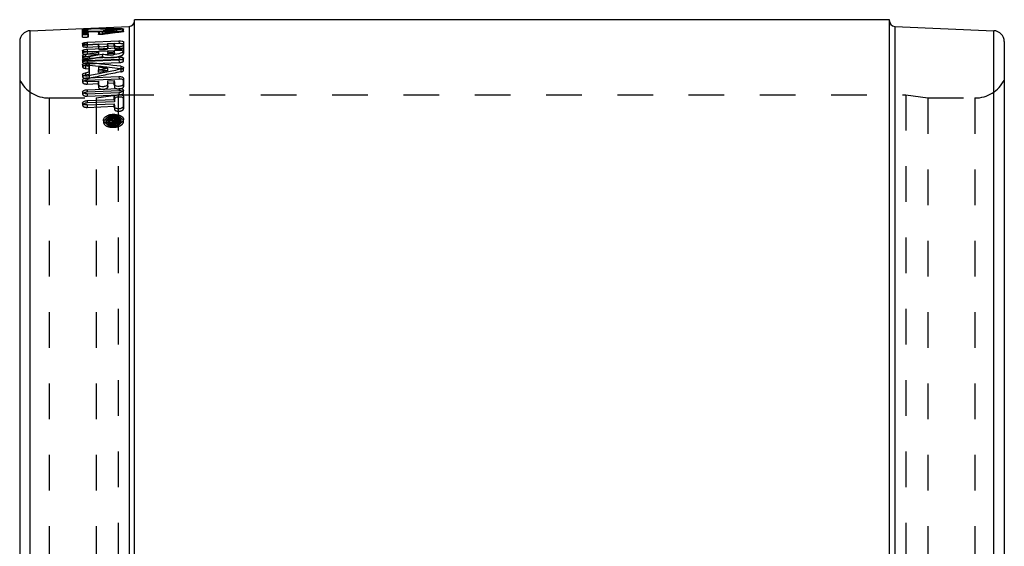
# Model space of a CAD drawing. Header units: millimetres. Extents: x 405 to 595, y 384 to 613.
# Tile 2 of 2: x 410 to 590, y 517 to 613. Entities that reach past the tile are written whole.
import ezdxf

# ---------------------------------------------------------------- set-up
doc = ezdxf.new("R2010")
doc.units = ezdxf.units.MM
doc.header["$LTSCALE"] = 65.185185
doc.linetypes.add('HIDDEN', pattern=[0.2, 0.1, -0.1])
doc.layers.get('0').update_dxf_attribs({"linetype": 'CONTINUOUS'})
doc.layers.add('KOERPER', color=7, linetype='CONTINUOUS')
doc.layers.add('KONST.EL_MIT_GEO', color=7, linetype='CONTINUOUS')

msp = doc.modelspace()

# ---------------------------------------------------------------- linework, layer by layer
at = {"color": 8, "linetype": 'HIDDEN'}
for p, q in [((415.36, 598.93), (424, 598.93)), ((576, 598.93), (584.64, 598.93))]:
    msp.add_line(p, q, dxfattribs=at)
at = {"layer": 'KOERPER', "color": 7, "linetype": 'Continuous'}
msp.add_line((569, 613.23), (431, 613.23), dxfattribs=at)
at = {"layer": 'KONST.EL_MIT_GEO', "color": 7, "linetype": 'Continuous'}
for p, q in [((411.91, 611.23), (430.04, 612.02)), ((430.04, 612.02), (430.04, 510.69)), ((431, 510.73), (431, 613.23)), ((569, 510.73), (569, 613.23)), ((569.96, 612.02), (569.96, 510.69)), ((569.96, 612.02), (588.09, 611.23)), ((411.91, 386.23), (411.91, 611.23)), ((421.49, 611.36), (421.49, 611.53)), ((421.49, 610.52), (421.49, 611.11)), ((422.29, 611.4), (422.28, 611.59)), ((422.28, 611.59), (422.48, 611.59)), ((422.48, 611.59), (423, 611.59)), ((422.48, 611.53), (422.48, 611.41)), ((423.06, 611.53), (422.48, 611.53)), ((422.48, 611.16), (422.48, 610.57)), ((424.56, 611.12), (425.25, 611.2)), ((424.57, 611.03), (424.56, 611.12)), ((427.17, 611.31), (426.77, 611.26)), ((427.57, 611.35), (427.17, 611.31)), ((427.67, 611.37), (427.67, 611.48)), ((428.78, 611.49), (428.78, 611.56)), ((588.09, 386.23), (588.09, 611.23)), ((410, 609.23), (410, 388.23)), ((422.34, 609.1), (428.13, 609.35)), ((422.34, 609.1), (422.35, 608.73)), ((422.34, 608.73), (424.39, 608.82)), ((426.07, 608.77), (424.38, 608.7)), ((424.39, 608.42), (424.39, 608.82)), ((426.08, 608.89), (427.29, 608.94)), ((426.08, 608.89), (426.08, 608.49)), ((428.16, 608.86), (427.27, 608.82)), ((427.29, 608.94), (427.31, 608.45)), ((427.29, 608.47), (427.29, 608.94)), ((428.13, 609.35), (428.16, 608.86)), ((428.98, 609.2), (428.98, 608.54)), ((590, 609.23), (590, 388.23)), ((421.98, 606.89), (422.41, 606.97)), ((421.98, 606.89), (422, 606.42)), ((422.34, 607.84), (428.13, 608.08)), ((422.34, 607.84), (422.36, 607.35)), ((422.34, 607.39), (424.39, 607.47)), ((422.41, 606.97), (423.18, 607.11)), ((423.89, 606.69), (422.7, 606.47)), ((423.18, 607.11), (423.58, 607.17)), ((423.58, 607.17), (424.39, 607.31)), ((425.09, 606.9), (423.89, 606.69)), ((424.41, 606.83), (424.14, 606.79)), ((426.09, 607.51), (424.39, 607.44)), ((424.39, 607.31), (424.39, 607.47)), ((424.39, 607.31), (424.41, 606.83)), ((426.08, 607.54), (427.29, 607.59)), ((426.08, 607.54), (426.08, 607.41)), ((426.08, 607.41), (426.11, 606.93)), ((428.16, 607.6), (427.29, 607.56)), ((427.29, 607.46), (427.29, 607.59)), ((427.29, 607.47), (427.31, 606.99)), ((427.31, 607.11), (427.31, 606.99)), ((428.13, 608.08), (428.16, 607.6)), ((428.98, 607.89), (428.98, 607.54)), ((422.34, 604.77), (422, 604.81)), ((422.34, 606.18), (428.13, 606.42)), ((422.34, 606.18), (422.36, 605.7)), ((422.34, 605.64), (428.13, 605.88)), ((428.16, 605.94), (422.36, 605.7)), ((422.68, 605.36), (422.7, 604.89)), ((422.78, 604.88), (422.7, 604.89)), ((424.4, 604.71), (422.78, 604.88)), ((428.13, 606.42), (428.16, 605.94)), ((422, 603.54), (422.69, 603.68)), ((422, 603.54), (422.02, 603.08)), ((422.09, 603.09), (422.02, 603.08)), ((422.33, 603.14), (422.09, 603.09)), ((422.71, 603.22), (422.33, 603.14)), ((422.69, 604.73), (422.34, 604.77)), ((422.69, 603.68), (422.69, 604.73)), ((422.69, 603.68), (422.71, 603.22)), ((422.83, 603.01), (422.76, 603)), ((424.45, 603.35), (422.83, 603.01)), ((424.39, 604.54), (424.39, 604.02)), ((424.39, 604.02), (424.41, 603.56)), ((424.46, 604.7), (424.4, 604.71)), ((424.52, 603.36), (424.45, 603.35)), ((425.26, 603.52), (424.52, 603.36)), ((425.9, 603.65), (425.26, 603.52)), ((425.92, 604.54), (425.28, 604.61)), ((426.03, 604.35), (426.05, 603.88)), ((428.5, 604.26), (427.85, 604.33)), ((428.48, 604.73), (428.5, 604.26)), ((422.34, 602.61), (428.13, 602.84)), ((422.34, 602.61), (422.36, 602.15)), ((422.34, 601.93), (424.39, 602.01)), ((428.16, 602.38), (422.36, 602.15)), ((422.76, 603), (422.68, 602.98)), ((424.39, 601.31), (424.39, 602.01)), ((426.08, 602.08), (427.29, 602.13)), ((426.08, 602.08), (426.08, 601.38)), ((427.29, 601.37), (427.29, 602.13)), ((428.13, 602.84), (428.16, 602.38)), ((428.98, 602.54), (428.98, 601.44)), ((422.34, 600.45), (428.13, 600.68)), ((422.34, 600.45), (422.36, 600.01)), ((422.34, 599.71), (428.13, 599.93)), ((428.16, 600.23), (422.36, 600.01)), ((428.13, 600.68), (428.16, 600.23)), ((422.34, 598.46), (427.29, 598.65)), ((422.34, 598.46), (422.36, 598.02)), ((422.34, 597.65), (427.29, 597.84)), ((427.31, 598.21), (422.36, 598.02)), ((427.29, 599.13), (427.31, 598.69)), ((427.29, 598.65), (427.29, 599.13)), ((427.29, 598.65), (427.31, 598.21)), ((427.29, 597.34), (427.29, 597.84)), ((428.98, 599.19), (428.98, 597.4)), ((425.73, 594.9), (425.75, 594.48)), ((426.15, 595.16), (428.13, 595.23)), ((426.15, 595.01), (426.15, 595.16)), ((426.15, 595.01), (426.98, 595.04)), ((426.15, 594.87), (426.84, 594.98)), ((426.15, 594.72), (426.15, 594.87)), ((426.2, 594.72), (426.15, 594.72)), ((426.3, 594.74), (426.2, 594.72)), ((426.45, 594.76), (426.3, 594.74)), ((426.75, 594.81), (426.45, 594.76)), ((426.9, 594.83), (426.75, 594.81)), ((426.84, 594.98), (426.98, 595)), ((426.99, 594.85), (426.9, 594.83)), ((426.98, 595.04), (426.99, 594.85)), ((426.98, 595), (426.98, 595.04)), ((427.04, 594.85), (426.99, 594.85)), ((427.26, 595.05), (427.85, 595.08)), ((427.26, 595.05), (427.26, 594.98)), ((427.26, 594.98), (427.28, 594.75)), ((427.41, 594.91), (427.71, 594.92)), ((427.41, 594.91), (427.41, 594.76)), ((427.41, 594.76), (427.71, 594.77)), ((427.71, 594.92), (427.72, 594.78)), ((427.85, 595.08), (427.86, 594.78)), ((427.85, 595), (427.85, 595.08)), ((428.13, 595.23), (428.13, 595.01)), ((428.58, 594.63), (428.56, 595.05))]:
    msp.add_line(p, q, dxfattribs=at)
at = {"layer": 'KONST.EL_MIT_GEO', "color": 8, "linetype": 'HIDDEN'}
for p, q in [((421.51, 611.04), (421.49, 611.53)), ((421.51, 610.62), (421.49, 611.36)), ((421.51, 610.03), (421.49, 610.52)), ((421.51, 610.87), (421.51, 611.04)), ((421.51, 610.03), (421.51, 610.62)), ((422.3, 611.09), (422.29, 611.4)), ((422.3, 611.09), (422.48, 611.09)), ((422.5, 611.04), (422.48, 611.53)), ((422.5, 610.66), (422.48, 611.41)), ((422.5, 610.08), (422.48, 610.57)), ((422.5, 611.04), (422.5, 610.91)), ((422.5, 610.66), (422.5, 610.08)), ((424.37, 611.07), (424.39, 610.57)), ((424.59, 610.63), (424.57, 611.03)), ((424.59, 610.63), (424.93, 610.67)), ((424.93, 610.67), (425.27, 610.71)), ((425.18, 610.56), (425.16, 611.06)), ((425.19, 611.11), (425.56, 611.11)), ((425.56, 611.11), (425.91, 611.11)), ((427.36, 611.09), (427.68, 611.09)), ((427.69, 610.99), (427.67, 611.37)), ((428.8, 611), (428.78, 611.49)), ((429, 611.04), (428.98, 611.54)), ((421.49, 608.88), (421.51, 608.39)), ((422.34, 608.73), (422.36, 608.24)), ((422.35, 608.73), (422.36, 608.61)), ((424.38, 608.7), (422.36, 608.61)), ((424.39, 608.82), (424.41, 608.33)), ((424.39, 608.42), (424.41, 607.93)), ((427.27, 608.82), (426.07, 608.77)), ((426.08, 608.89), (426.11, 608.4)), ((426.08, 608.49), (426.11, 608.01)), ((426.11, 608.4), (427.31, 608.45)), ((426.11, 608.01), (426.11, 608.4)), ((427.29, 608.47), (427.31, 607.99)), ((427.31, 608.45), (427.31, 607.99)), ((428.98, 609.2), (429, 608.71)), ((428.98, 608.54), (429, 608.06)), ((429, 608.06), (429, 608.71)), ((421.49, 607.58), (421.51, 607.09)), ((421.49, 606.65), (421.51, 606.17)), ((422.34, 607.39), (422.36, 606.91)), ((422.36, 608.24), (424.41, 608.33)), ((424.39, 607.44), (422.36, 607.35)), ((422.36, 606.91), (424.41, 606.99)), ((424.39, 607.47), (424.39, 607.31)), ((424.41, 608.33), (424.41, 607.93)), ((424.41, 606.99), (424.41, 606.83)), ((425.09, 606.9), (425.11, 606.43)), ((426.08, 607.54), (426.08, 607.41)), ((427.29, 607.56), (426.09, 607.51)), ((426.11, 607.06), (427.31, 607.11)), ((426.11, 606.93), (426.11, 607.06)), ((427.29, 607.59), (427.29, 607.47)), ((428.98, 607.89), (429, 607.41)), ((428.98, 607.54), (429, 607.06)), ((429, 607.06), (429, 607.41)), ((421.49, 605.87), (421.51, 605.4)), ((421.49, 605.04), (421.51, 604.57)), ((422.11, 606.44), (422, 606.42)), ((422, 604.81), (422.02, 604.34)), ((422.27, 606.46), (422.11, 606.44)), ((422.34, 605.64), (422.36, 605.17)), ((422.36, 605.17), (428.16, 605.41)), ((422.7, 606.47), (422.72, 606)), ((428.13, 605.88), (428.16, 605.41)), ((429, 605.72), (428.98, 606.19)), ((421.49, 603.22), (421.51, 602.76)), ((422.02, 604.34), (422.71, 604.26)), ((422.69, 604.73), (422.71, 604.26)), ((422.71, 604.26), (422.71, 603.22)), ((424.39, 604.54), (424.41, 604.07)), ((424.41, 603.56), (424.41, 604.07)), ((428.48, 604.17), (428.5, 603.71)), ((429, 604.01), (428.98, 604.48)), ((421.49, 602.23), (421.51, 601.78)), ((422.34, 601.93), (422.36, 601.48)), ((422.36, 601.48), (424.41, 601.56)), ((422.68, 602.98), (422.7, 602.52)), ((424.39, 602.01), (424.41, 601.56)), ((424.39, 601.31), (424.41, 600.86)), ((424.41, 601.56), (424.41, 600.86)), ((426.08, 602.08), (426.11, 601.63)), ((426.08, 601.38), (426.11, 600.93)), ((426.11, 601.63), (427.31, 601.68)), ((426.11, 600.93), (426.11, 601.63)), ((427.29, 602.13), (427.31, 601.68)), ((427.29, 601.37), (427.31, 600.92)), ((427.31, 601.68), (427.31, 600.92)), ((428.98, 602.54), (429, 602.08)), ((428.98, 601.44), (429, 600.99)), ((429, 600.99), (429, 602.08)), ((421.49, 600.04), (421.51, 599.6)), ((422.34, 599.71), (422.36, 599.26)), ((422.36, 599.26), (428.16, 599.49)), ((424, 598.93), (428, 599.53)), ((428, 599.53), (428, 397.93)), ((428, 599.53), (572, 599.53)), ((428.13, 599.93), (428.16, 599.49)), ((429, 599.9), (428.98, 600.35)), ((572, 599.53), (572, 397.93)), ((572, 599.53), (576, 598.93)), ((415.36, 598.93), (415.36, 398.53)), ((421.49, 598.02), (421.51, 597.58)), ((422.34, 597.65), (422.36, 597.22)), ((424, 598.93), (424, 398.53)), ((427.29, 597.84), (427.31, 597.41)), ((427.31, 598.69), (427.31, 598.21)), ((428.98, 599.19), (429, 598.75)), ((429, 596.97), (429, 598.75)), ((576, 598.93), (576, 398.53)), ((584.64, 598.93), (584.64, 398.53)), ((422.36, 597.22), (427.31, 597.41)), ((427.29, 597.34), (427.31, 596.91)), ((427.31, 597.41), (427.31, 596.91)), ((428.98, 597.4), (429, 596.97)), ((425.31, 594.88), (425.33, 594.46)), ((426.15, 595.16), (426.18, 594.3)), ((428.16, 594.81), (426.18, 594.74)), ((426.18, 594.74), (426.18, 594.59)), ((426.18, 594.59), (427, 594.62)), ((426.27, 594.46), (426.18, 594.45)), ((426.18, 594.45), (426.18, 594.3)), ((426.18, 594.3), (427.07, 594.43)), ((426.64, 594.52), (426.27, 594.46)), ((426.73, 594.53), (426.64, 594.52)), ((426.91, 594.56), (426.73, 594.53)), ((427, 594.58), (426.91, 594.56)), ((426.99, 594.85), (427, 594.58)), ((427, 594.62), (427, 594.58)), ((427.04, 594.85), (427.07, 594.43)), ((427.26, 595.05), (427.26, 594.98)), ((427.28, 594.75), (427.29, 594.56)), ((427.29, 594.63), (427.87, 594.66)), ((427.29, 594.56), (427.29, 594.63)), ((427.41, 594.76), (427.43, 594.34)), ((427.73, 594.5), (427.43, 594.49)), ((427.43, 594.34), (427.73, 594.35)), ((427.72, 594.78), (427.73, 594.35)), ((427.86, 594.78), (427.87, 594.58)), ((427.87, 594.66), (427.87, 594.58)), ((428.13, 595.23), (428.16, 594.59)), ((428.16, 594.59), (428.16, 594.81)), ((429, 594.65), (428.98, 595.07))]:
    msp.add_line(p, q, dxfattribs=at)
at = {"layer": 'KONST.EL_MIT_GEO', "color": 7, "linetype": 'Continuous'}
for centre, radius, start, end in [((430, 613.02), 1, 272.5, 352.7083), ((570, 613.02), 1, 180, 267.5), ((412, 609.23), 2, 92.5, 180), ((422.48, 600.31), 11.28, 91.3059, 93.0993), ((421.71, 617.72), 6.37, 272.3937, 273.949), ((422.36, 605.08), 6.51, 90.7419, 91.2841), ((424.83, 409.58), 202.03, 89.2902, 90.5193), ((423.19, 409.61), 201.93, 88.7291, 90.0374), ((452.34, 400.97), 211.84, 96.933, 97.3722), ((450.57, 401.75), 210.98, 96.7033, 96.8919), ((450.47, 402.63), 210.1, 96.2306, 96.7035), ((424.84, 409.89), 201.71, 89.0848, 89.2899), ((452.14, 402.63), 210.16, 96.3811, 96.7126), ((424.84, 409.95), 201.65, 88.8797, 89.0848), ((588, 609.23), 2, 0, 87.5), ((428.32, 605.02), 3.84, 90.7765, 92.4398), ((421.56, 606.65), 0.0746, 182.7075, 193.5966), ((426.36, 614.53), 7.75, 271.2968, 275.2442), ((428.29, 604.44), 3.16, 90.388, 92.4112), ((421.58, 605.88), 0.0861, 182.4676, 193.19), ((422.46, 603.25), 2.12, 84.1313, 87.4986), ((361.59, 17.13), 591.39, 83.5062, 84.07109), ((428.03, 608.43), 2.55, 272.3747, 275.3426), ((428.27, 603.28), 2.66, 89.6005, 92.3747), ((357.22, 14.22), 594.13, 83.34929, 83.50851), ((566.17, -102.97), 721.07, 101.20741, 101.34031), ((566.52, -107.7), 725.32, 101.16716, 101.29926), ((571.53, -107.57), 725.98, 101.36476, 101.57216), ((361.62, 12.96), 595.07, 83.60903, 83.79615), ((428.16, 605.76), 1.62, 281.3605, 282.8922), ((428.33, 602.74), 1.53, 79.058, 83.6032), ((428.18, 605.67), 1.53, 282.8768, 285.719), ((428.36, 602.94), 1.33, 76.3005, 79.0278), ((421.63, 602.24), 0.138, 182.622, 192.0878), ((421.66, 600.05), 0.167, 182.6658, 190.9539), ((428.06, 601.77), 1.84, 272.2486, 276.3428), ((428.23, 598.35), 1.89, 88.3386, 92.2459), ((421.68, 598.03), 0.194, 182.7125, 190.162), ((427.16, 592.94), 2.98, 103.8489, 108.2525), ((427.27, 592.49), 3.44, 88.0968, 103.8183), ((426.55, 595.65), 1.58, 241.7619, 243.5386), ((426.94, 596.74), 2.74, 255.0084, 259.634), ((427.25, 593.03), 2.68, 96.2034, 100.0989), ((427.05, 596.75), 2.53, 263.8385, 272.1061), ((427.24, 593.06), 2.66, 92.1572, 96.2231), ((427.05, 596.78), 2.55, 272.1263, 276.3585), ((427.03, 597.28), 3.29, 272.0733, 284.3596), ((427.38, 595.51), 0.751, 262.1044, 272.1222), ((427.05, 596.81), 2.58, 276.3384, 280.3789), ((427.4, 595.14), 0.233, 260.2989, 272.0501), ((427.7, 595.16), 0.236, 272.1643, 289.5901), ((427.68, 595.55), 0.782, 272.1444, 277.8464), ((427.68, 595.53), 0.762, 277.7815, 283.799), ((427.1, 596.98), 2.98, 284.417, 286.6759), ((427.14, 596.86), 2.85, 286.6833, 287.8179), ((427.17, 596.77), 2.75, 287.8176, 288.9785), ((427.22, 596.61), 2.59, 288.9638, 291.5068), ((427.51, 595.59), 1.28, 300.3422, 303.5868), ((427.95, 595.12), 0.627, 324.2981, 329.7923), ((428.02, 595.08), 0.552, 329.8068, 335.0625), ((427.02, 597.27), 3.27, 267.8351, 272.0946)]:
    msp.add_arc(centre, radius, start, end, dxfattribs=at)
at = {"layer": 'KONST.EL_MIT_GEO', "color": 8, "linetype": 'HIDDEN'}
for centre, radius, start, end in [((430, 613.02), 1, 352.7083, 360), ((422.5, 599.83), 11.27, 91.3176, 93.1087), ((422.39, 604.57), 6.53, 90.7349, 91.2997), ((424.84, 407.63), 203.47, 90.1048, 90.6644), ((423.19, 407.89), 203.14, 88.7323, 90.1955), ((424.84, 407.87), 203.23, 89.9011, 90.1048), ((452.39, 399.99), 212.32, 96.3782, 97.3632), ((450.72, 400.01), 212.23, 96.6975, 96.885), ((424.84, 408.12), 202.99, 89.2898, 89.6974), ((450.61, 400.9), 211.34, 96.2275, 96.6977), ((424.84, 408.27), 202.84, 88.8819, 89.1979), ((531.61, 4.15), 611.62, 100.0278, 100.25569), ((572.77, -116.73), 734.74, 101.32435, 101.78571), ((357.31, 10.65), 597.2, 83.39052, 83.54892), ((415.36, 604.93), 6, 206.7437, 270), ((584.64, 604.93), 6, 270, 333.2563), ((421.68, 599.6), 0.167, 170.2599, 182.5689), ((421.71, 597.59), 0.194, 170.9607, 182.6305), ((425.8, 594.49), 0.476, 180.002, 182.9427), ((425.91, 594.47), 0.58, 159.2847, 162.8421), ((425.96, 594.45), 0.637, 152.7634, 159.2312), ((426.68, 593.7), 1.69, 118.9313, 121.8884), ((427.18, 592.52), 2.98, 103.9729, 108.2755), ((427.29, 592.08), 3.43, 96.1606, 103.9461), ((427.3, 592.01), 3.49, 92.1622, 96.2403), ((427.42, 594.72), 0.234, 260.3384, 272.054), ((427.36, 592.53), 2.97, 78.9055, 80.0873), ((427.39, 592.69), 2.81, 76.6702, 78.9164), ((427.43, 592.85), 2.65, 75.6201, 76.6588), ((427.49, 593.08), 2.41, 71.7876, 75.6674), ((427.57, 593.32), 2.16, 70.4534, 71.7418), ((427.07, 596.37), 2.56, 272.1262, 276.2922)]:
    msp.add_arc(centre, radius, start, end, dxfattribs=at)
at = {"layer": 'KONST.EL_MIT_GEO', "color": 7, "linetype": 'Continuous'}
for points, knots in [([(421.49, 611.53), (421.49, 611.55), (421.56, 611.54), (421.59, 611.55), (421.62, 611.55)], [0, 0, 0, 0, 0.274641, 1, 1, 1, 1]), ([(421.49, 611.11), (421.49, 611.13), (421.55, 611.13), (421.63, 611.16), (421.78, 611.17), (421.99, 611.18), (422.21, 611.19), (422.39, 611.18), (422.45, 611.17), (422.47, 611.16)], [0, 0, 0, 0, 0.040401, 0.139107, 0.28469, 0.461578, 0.807737, 0.932406, 1, 1, 1, 1]), ([(422.48, 610.57), (422.48, 610.55), (422.41, 610.53), (422.32, 610.51), (422.16, 610.49), (421.98, 610.47), (421.81, 610.47), (421.65, 610.48), (421.56, 610.49), (421.49, 610.51), (421.49, 610.52)], [0, 0, 0, 0, 0.048163, 0.157308, 0.315543, 0.502841, 0.688895, 0.847625, 0.955497, 1, 1, 1, 1]), ([(421.98, 611.35), (421.88, 611.34), (421.72, 611.35), (421.55, 611.34), (421.5, 611.36)], [0, 0, 0, 0, 0.647973, 1, 1, 1, 1]), ([(421.51, 610.62), (421.51, 610.63), (421.54, 610.64), (421.56, 610.64), (421.58, 610.64)], [0, 0, 0, 0, 0.299912, 1, 1, 1, 1]), ([(421.58, 610.64), (421.59, 610.65), (421.67, 610.66), (421.76, 610.67), (421.83, 610.68)], [0, 0, 0, 0, 0.19235, 1, 1, 1, 1]), ([(421.62, 611.55), (421.63, 611.56), (421.72, 611.56), (421.8, 611.57), (421.87, 611.57)], [0, 0, 0, 0, 0.211884, 1, 1, 1, 1]), ([(421.83, 610.68), (421.88, 610.68), (422.06, 610.69), (422.25, 610.7), (422.38, 610.69)], [0, 0, 0, 0, 0.267766, 1, 1, 1, 1]), ([(422.48, 611.41), (422.48, 611.4), (422.43, 611.39), (422.38, 611.38), (422.27, 611.37), (422.2, 611.36), (422.15, 611.36)], [0, 0, 0, 0, 0.081982, 0.2899, 0.602693, 1, 1, 1, 1]), ([(422.38, 610.69), (422.39, 610.69), (422.43, 610.68), (422.46, 610.68), (422.48, 610.67)], [0, 0, 0, 0, 0.320985, 1, 1, 1, 1]), ([(424.37, 611.07), (424.37, 611.09), (424.46, 611.1), (424.51, 611.11), (424.56, 611.12)], [0, 0, 0, 0, 0.283238, 1, 1, 1, 1]), ([(425.16, 611.06), (425.08, 611.05), (424.92, 611.03), (424.68, 611.02), (424.51, 611.04), (424.4, 611.04), (424.37, 611.06)], [0, 0, 0, 0, 0.299108, 0.615036, 0.87421, 1, 1, 1, 1]), ([(428.78, 611.56), (428.82, 611.56), (428.89, 611.56), (428.95, 611.55), (428.98, 611.54)], [0, 0, 0, 0, 0.652244, 1, 1, 1, 1]), ([(428.98, 611.54), (428.98, 611.53), (428.96, 611.52), (428.9, 611.51), (428.83, 611.5), (428.78, 611.49)], [0, 0, 0, 0, 0.083672, 0.283867, 1, 1, 1, 1]), ([(421.49, 608.88), (421.49, 608.91), (421.59, 608.98), (421.86, 609.06), (422.14, 609.09), (422.34, 609.1)], [0, 0, 0, 0, 0.107557, 0.324916, 1, 1, 1, 1]), ([(421.49, 608.87), (421.49, 608.87), (421.49, 608.87), (421.49, 608.88), (421.49, 608.88)], [0, 0, 0, 0, 0.506917, 1, 1, 1, 1]), ([(422.34, 608.73), (422.24, 608.72), (422.04, 608.72), (421.79, 608.75), (421.61, 608.78), (421.51, 608.83), (421.49, 608.87)], [0, 0, 0, 0, 0.351472, 0.657783, 0.879667, 1, 1, 1, 1]), ([(424.4, 608.39), (424.39, 608.39), (424.39, 608.4), (424.39, 608.41), (424.39, 608.42)], [0, 0, 0, 0, 0.520813, 1, 1, 1, 1]), ([(426.08, 608.49), (426.08, 608.46), (426, 608.39), (425.74, 608.3), (425.29, 608.24), (424.83, 608.24), (424.53, 608.3), (424.42, 608.35), (424.4, 608.39)], [0, 0, 0, 0, 0.054785, 0.157178, 0.474938, 0.809379, 0.92919, 1, 1, 1, 1]), ([(427.3, 608.44), (427.29, 608.45), (427.29, 608.46), (427.29, 608.47), (427.29, 608.47)], [0, 0, 0, 0, 0.520374, 1, 1, 1, 1]), ([(427.82, 608.3), (427.71, 608.31), (427.53, 608.33), (427.33, 608.39), (427.3, 608.44)], [0, 0, 0, 0, 0.642266, 1, 1, 1, 1]), ([(428.98, 608.54), (428.98, 608.5), (428.83, 608.4), (428.59, 608.34), (428.22, 608.29), (427.96, 608.29), (427.82, 608.3)], [0, 0, 0, 0, 0.116087, 0.350228, 0.66767, 1, 1, 1, 1]), ([(428.13, 609.35), (428.33, 609.36), (428.61, 609.35), (428.88, 609.29), (428.98, 609.23), (428.98, 609.2)], [0, 0, 0, 0, 0.678099, 0.893202, 1, 1, 1, 1]), ([(428.67, 608.85), (428.64, 608.85), (428.51, 608.86), (428.37, 608.87), (428.27, 608.86)], [0, 0, 0, 0, 0.228597, 1, 1, 1, 1]), ([(428.98, 608.75), (428.95, 608.78), (428.84, 608.82), (428.74, 608.84), (428.67, 608.85)], [0, 0, 0, 0, 0.382722, 1, 1, 1, 1]), ([(421.49, 607.58), (421.49, 607.61), (421.58, 607.7), (421.86, 607.79), (422.13, 607.83), (422.34, 607.84)], [0, 0, 0, 0, 0.11815, 0.336204, 1, 1, 1, 1]), ([(421.49, 607.56), (421.49, 607.56), (421.49, 607.57), (421.49, 607.57), (421.49, 607.58)], [0, 0, 0, 0, 0.50446, 1, 1, 1, 1]), ([(422.34, 607.39), (422.15, 607.38), (421.88, 607.39), (421.6, 607.46), (421.5, 607.52), (421.49, 607.56)], [0, 0, 0, 0, 0.648728, 0.871204, 1, 1, 1, 1]), ([(421.49, 606.65), (421.49, 606.71), (421.69, 606.84), (421.86, 606.87), (421.98, 606.89)], [0, 0, 0, 0, 0.338039, 1, 1, 1, 1]), ([(421.6, 606.53), (421.59, 606.54), (421.54, 606.56), (421.5, 606.6), (421.49, 606.63)], [0, 0, 0, 0, 0.319346, 1, 1, 1, 1]), ([(425.84, 606.79), (425.77, 606.8), (425.52, 606.82), (425.27, 606.86), (425.09, 606.9)], [0, 0, 0, 0, 0.27018, 1, 1, 1, 1]), ([(426.53, 606.78), (426.36, 606.77), (426.13, 606.77), (425.9, 606.79), (425.84, 606.79)], [0, 0, 0, 0, 0.757089, 1, 1, 1, 1]), ([(426.08, 607.41), (426.08, 607.38), (426.21, 607.3), (426.31, 607.29), (426.38, 607.28)], [0, 0, 0, 0, 0.333494, 1, 1, 1, 1]), ([(426.11, 606.93), (426.11, 606.91), (426.17, 606.85), (426.37, 606.8), (426.71, 606.78), (427.05, 606.82), (427.24, 606.9), (427.31, 606.96), (427.31, 606.99)], [0, 0, 0, 0, 0.05934, 0.167529, 0.496225, 0.826641, 0.937177, 1, 1, 1, 1]), ([(426.38, 607.28), (426.43, 607.28), (426.63, 607.26), (426.83, 607.28), (426.98, 607.31)], [0, 0, 0, 0, 0.240183, 1, 1, 1, 1]), ([(426.98, 607.31), (427.05, 607.32), (427.15, 607.35), (427.25, 607.4), (427.28, 607.44)], [0, 0, 0, 0, 0.61396, 1, 1, 1, 1]), ([(428.98, 607.54), (428.98, 607.45), (428.8, 607.24), (428.16, 606.96), (427.53, 606.85), (427.07, 606.81)], [0, 0, 0, 0, 0.125862, 0.340776, 1, 1, 1, 1]), ([(427.28, 607.44), (427.28, 607.44), (427.28, 607.45), (427.29, 607.46), (427.29, 607.46)], [0, 0, 0, 0, 0.528344, 1, 1, 1, 1]), ([(428.13, 608.08), (428.33, 608.09), (428.61, 608.08), (428.89, 608.01), (428.98, 607.93), (428.98, 607.89)], [0, 0, 0, 0, 0.666913, 0.88253, 1, 1, 1, 1]), ([(428.67, 607.58), (428.64, 607.58), (428.51, 607.6), (428.37, 607.6), (428.27, 607.6)], [0, 0, 0, 0, 0.229102, 1, 1, 1, 1]), ([(428.97, 607.47), (428.96, 607.49), (428.86, 607.54), (428.76, 607.56), (428.67, 607.58)], [0, 0, 0, 0, 0.179616, 1, 1, 1, 1]), ([(421.49, 605.87), (421.49, 605.91), (421.57, 606.01), (421.86, 606.13), (422.13, 606.17), (422.34, 606.18)], [0, 0, 0, 0, 0.129825, 0.348984, 1, 1, 1, 1]), ([(422.34, 605.64), (422.14, 605.63), (421.88, 605.65), (421.59, 605.74), (421.5, 605.82), (421.49, 605.86)], [0, 0, 0, 0, 0.640349, 0.862932, 1, 1, 1, 1]), ([(421.49, 605.04), (421.49, 605.1), (421.6, 605.22), (421.96, 605.34), (422.31, 605.38), (422.55, 605.37)], [0, 0, 0, 0, 0.132713, 0.361598, 1, 1, 1, 1]), ([(421.5, 605.01), (421.49, 605.02), (421.49, 605.03), (421.49, 605.04), (421.49, 605.04)], [0, 0, 0, 0, 0.505981, 1, 1, 1, 1]), ([(422, 604.81), (421.88, 604.82), (421.71, 604.85), (421.52, 604.95), (421.5, 605.01)], [0, 0, 0, 0, 0.625268, 1, 1, 1, 1]), ([(421.97, 606.44), (421.94, 606.45), (421.81, 606.46), (421.68, 606.49), (421.6, 606.53)], [0, 0, 0, 0, 0.293574, 1, 1, 1, 1]), ([(422.33, 604.89), (422.29, 604.89), (422.14, 604.88), (421.98, 604.85), (421.88, 604.83)], [0, 0, 0, 0, 0.263028, 1, 1, 1, 1]), ([(428.13, 606.42), (428.33, 606.43), (428.6, 606.41), (428.89, 606.32), (428.98, 606.23), (428.98, 606.19)], [0, 0, 0, 0, 0.651984, 0.869946, 1, 1, 1, 1]), ([(428.98, 606.19), (428.98, 606.1), (428.67, 605.94), (428.44, 605.91), (428.27, 605.89)], [0, 0, 0, 0, 0.33954, 1, 1, 1, 1]), ([(421.49, 603.22), (421.49, 603.3), (421.67, 603.47), (421.87, 603.51), (422, 603.54)], [0, 0, 0, 0, 0.364346, 1, 1, 1, 1]), ([(421.66, 603.04), (421.64, 603.05), (421.56, 603.09), (421.49, 603.16), (421.49, 603.22)], [0, 0, 0, 0, 0.321385, 1, 1, 1, 1]), ([(422.07, 602.94), (422.03, 602.95), (421.89, 602.96), (421.75, 603), (421.66, 603.04)], [0, 0, 0, 0, 0.281295, 1, 1, 1, 1]), ([(422.02, 603.08), (421.95, 603.06), (421.87, 603.04), (421.78, 603.01), (421.77, 603)], [0, 0, 0, 0, 0.767479, 1, 1, 1, 1]), ([(428.48, 604.73), (428.6, 604.71), (428.78, 604.68), (428.98, 604.55), (428.98, 604.48)], [0, 0, 0, 0, 0.638595, 1, 1, 1, 1]), ([(428.98, 604.48), (428.98, 604.41), (428.84, 604.27), (428.69, 604.23), (428.59, 604.2)], [0, 0, 0, 0, 0.369116, 1, 1, 1, 1]), ([(421.49, 602.23), (421.48, 602.35), (421.72, 602.5), (422.02, 602.58), (422.23, 602.61), (422.34, 602.61)], [0, 0, 0, 0, 0.360731, 0.659982, 1, 1, 1, 1]), ([(422.34, 601.93), (422.15, 601.93), (421.86, 601.94), (421.52, 602.1), (421.49, 602.21)], [0, 0, 0, 0, 0.626561, 1, 1, 1, 1]), ([(422, 602.1), (421.97, 602.1), (421.88, 602.08), (421.79, 602.04), (421.73, 602.01)], [0, 0, 0, 0, 0.270206, 1, 1, 1, 1]), ([(426.08, 601.38), (426.08, 601.27), (425.78, 601.05), (425.3, 600.98), (424.79, 600.99), (424.44, 601.14), (424.4, 601.26)], [0, 0, 0, 0, 0.179329, 0.483295, 0.799244, 1, 1, 1, 1]), ([(427.94, 601.05), (427.8, 601.06), (427.56, 601.09), (427.33, 601.23), (427.3, 601.32)], [0, 0, 0, 0, 0.609111, 1, 1, 1, 1]), ([(428.98, 601.44), (428.98, 601.3), (428.54, 601.06), (428.18, 601.04), (427.94, 601.05)], [0, 0, 0, 0, 0.374487, 1, 1, 1, 1]), ([(428.13, 602.84), (428.24, 602.85), (428.45, 602.84), (428.74, 602.79), (428.98, 602.65), (428.98, 602.54)], [0, 0, 0, 0, 0.343512, 0.642341, 1, 1, 1, 1]), ([(428.67, 602.34), (428.63, 602.35), (428.46, 602.38), (428.29, 602.39), (428.16, 602.38)], [0, 0, 0, 0, 0.22985, 1, 1, 1, 1]), ([(428.98, 602.15), (428.97, 602.17), (428.89, 602.27), (428.77, 602.31), (428.67, 602.34)], [0, 0, 0, 0, 0.192419, 1, 1, 1, 1]), ([(421.49, 600.04), (421.48, 600.16), (421.72, 600.34), (422.02, 600.42), (422.23, 600.45), (422.34, 600.45)], [0, 0, 0, 0, 0.371448, 0.666718, 1, 1, 1, 1]), ([(422.34, 599.71), (422.14, 599.7), (421.85, 599.72), (421.52, 599.9), (421.49, 600.02)], [0, 0, 0, 0, 0.617175, 1, 1, 1, 1]), ([(422, 599.96), (421.96, 599.95), (421.85, 599.92), (421.74, 599.87), (421.67, 599.83)], [0, 0, 0, 0, 0.276387, 1, 1, 1, 1]), ([(427.29, 599.13), (427.29, 599.25), (427.51, 599.43), (427.82, 599.52), (428.13, 599.56), (428.45, 599.54), (428.75, 599.48), (428.98, 599.32), (428.98, 599.19)], [0, 0, 0, 0, 0.191664, 0.339411, 0.505238, 0.670363, 0.815338, 1, 1, 1, 1]), ([(428.13, 600.68), (428.24, 600.69), (428.45, 600.67), (428.74, 600.62), (428.98, 600.47), (428.98, 600.35)], [0, 0, 0, 0, 0.334649, 0.628772, 1, 1, 1, 1]), ([(428.98, 600.35), (428.99, 600.24), (428.8, 600.08), (428.54, 599.99), (428.36, 599.95), (428.26, 599.94)], [0, 0, 0, 0, 0.373588, 0.663749, 1, 1, 1, 1]), ([(428.82, 600.12), (428.79, 600.14), (428.62, 600.21), (428.43, 600.23), (428.28, 600.23)], [0, 0, 0, 0, 0.215236, 1, 1, 1, 1]), ([(421.49, 598.02), (421.48, 598.14), (421.71, 598.33), (422.02, 598.42), (422.23, 598.45), (422.34, 598.46)], [0, 0, 0, 0, 0.380336, 0.672336, 1, 1, 1, 1]), ([(421.98, 597.68), (421.92, 597.69), (421.73, 597.73), (421.52, 597.86), (421.49, 597.99)], [0, 0, 0, 0, 0.32653, 1, 1, 1, 1]), ([(422, 597.97), (421.96, 597.96), (421.83, 597.92), (421.71, 597.86), (421.64, 597.8)], [0, 0, 0, 0, 0.279868, 1, 1, 1, 1]), ([(428.67, 599.05), (428.53, 599.09), (428.23, 599.12), (427.8, 599.07), (427.46, 598.96), (427.31, 598.77), (427.31, 598.69)], [0, 0, 0, 0, 0.287455, 0.589619, 0.838223, 1, 1, 1, 1]), ([(428.98, 598.84), (428.97, 598.86), (428.9, 598.96), (428.77, 599.02), (428.67, 599.05)], [0, 0, 0, 0, 0.201561, 1, 1, 1, 1]), ([(428.98, 597.4), (428.98, 597.28), (428.7, 597.02), (428.2, 596.94), (427.68, 596.96), (427.34, 597.15), (427.3, 597.28)], [0, 0, 0, 0, 0.189756, 0.486715, 0.793719, 1, 1, 1, 1]), ([(427.84, 595.88), (427.98, 595.86), (428.4, 595.76), (428.85, 595.5), (428.95, 595.21)], [0, 0, 0, 0, 0.312594, 1, 1, 1, 1]), ([(425.31, 594.88), (425.31, 594.92), (425.31, 595.05), (425.38, 595.18), (425.44, 595.27)], [0, 0, 0, 0, 0.237158, 1, 1, 1, 1]), ([(425.8, 594.26), (425.75, 594.29), (425.59, 594.39), (425.44, 594.53), (425.38, 594.65)], [0, 0, 0, 0, 0.281558, 1, 1, 1, 1]), ([(425.79, 595.13), (425.74, 595.11), (425.59, 595), (425.45, 594.86), (425.39, 594.74)], [0, 0, 0, 0, 0.280324, 1, 1, 1, 1]), ([(425.44, 595.27), (425.48, 595.32), (425.7, 595.55), (425.99, 595.69), (426.23, 595.77)], [0, 0, 0, 0, 0.21378, 1, 1, 1, 1]), ([(425.79, 594.72), (425.81, 594.69), (425.9, 594.55), (426.04, 594.46), (426.15, 594.4)], [0, 0, 0, 0, 0.220819, 1, 1, 1, 1]), ([(426.13, 595.45), (426.1, 595.43), (425.99, 595.36), (425.89, 595.27), (425.83, 595.2)], [0, 0, 0, 0, 0.275363, 1, 1, 1, 1]), ([(426.23, 594.09), (426.2, 594.1), (426.06, 594.14), (425.94, 594.19), (425.85, 594.24)], [0, 0, 0, 0, 0.262298, 1, 1, 1, 1]), ([(426.78, 595.67), (426.73, 595.66), (426.56, 595.63), (426.39, 595.58), (426.27, 595.52)], [0, 0, 0, 0, 0.26156, 1, 1, 1, 1]), ([(426.29, 594.35), (426.33, 594.33), (426.49, 594.28), (426.65, 594.25), (426.78, 594.24)], [0, 0, 0, 0, 0.236838, 1, 1, 1, 1]), ([(428, 595.6), (427.93, 595.62), (427.66, 595.7), (427.36, 595.72), (427.14, 595.71)], [0, 0, 0, 0, 0.232997, 1, 1, 1, 1]), ([(427.26, 594.98), (427.26, 594.95), (427.31, 594.92), (427.34, 594.92), (427.36, 594.91)], [0, 0, 0, 0, 0.674825, 1, 1, 1, 1]), ([(427.51, 594.27), (427.56, 594.27), (427.73, 594.31), (427.9, 594.36), (428.02, 594.42)], [0, 0, 0, 0, 0.261235, 1, 1, 1, 1]), ([(427.78, 594.94), (427.79, 594.94), (427.82, 594.95), (427.85, 594.98), (427.85, 595)], [0, 0, 0, 0, 0.315527, 1, 1, 1, 1]), ([(428.13, 595.01), (428.13, 594.99), (428.09, 594.87), (427.96, 594.82), (427.87, 594.79)], [0, 0, 0, 0, 0.19075, 1, 1, 1, 1]), ([(428.36, 595.4), (428.33, 595.42), (428.22, 595.5), (428.1, 595.56), (428, 595.6)], [0, 0, 0, 0, 0.22786, 1, 1, 1, 1]), ([(428.22, 594.53), (428.24, 594.55), (428.33, 594.61), (428.41, 594.69), (428.46, 594.75)], [0, 0, 0, 0, 0.271148, 1, 1, 1, 1]), ([(428.85, 594.68), (428.83, 594.65), (428.71, 594.51), (428.57, 594.41), (428.45, 594.34)], [0, 0, 0, 0, 0.226955, 1, 1, 1, 1]), ([(428.94, 594.86), (428.92, 594.9), (428.8, 595.08), (428.62, 595.2), (428.47, 595.28)], [0, 0, 0, 0, 0.219814, 1, 1, 1, 1]), ([(428.98, 595.07), (428.98, 595.04), (428.98, 594.9), (428.91, 594.77), (428.85, 594.68)], [0, 0, 0, 0, 0.235703, 1, 1, 1, 1])]:
    msp.add_open_spline(points, degree=3, knots=knots, dxfattribs=at)
at = {"layer": 'KONST.EL_MIT_GEO', "color": 8, "linetype": 'HIDDEN'}
for points, knots in [([(421.51, 611.04), (421.51, 611.05), (421.56, 611.05), (421.58, 611.05), (421.6, 611.06)], [0, 0, 0, 0, 0.273835, 1, 1, 1, 1]), ([(422.5, 610.91), (422.5, 610.9), (422.42, 610.9), (422.34, 610.87), (422.18, 610.86), (422.01, 610.85), (421.83, 610.85), (421.67, 610.84), (421.59, 610.86), (421.51, 610.86), (421.51, 610.87)], [0, 0, 0, 0, 0.04292, 0.15175, 0.311661, 0.501315, 0.690123, 0.851564, 0.960384, 1, 1, 1, 1]), ([(421.6, 611.06), (421.62, 611.06), (421.71, 611.07), (421.81, 611.07), (421.89, 611.08)], [0, 0, 0, 0, 0.196465, 1, 1, 1, 1]), ([(422.48, 610.67), (422.49, 610.67), (422.49, 610.67), (422.5, 610.66), (422.5, 610.66)], [0, 0, 0, 0, 0.661433, 1, 1, 1, 1]), ([(424.39, 610.57), (424.39, 610.59), (424.49, 610.61), (424.54, 610.62), (424.59, 610.63)], [0, 0, 0, 0, 0.283755, 1, 1, 1, 1]), ([(425.18, 610.56), (425.09, 610.55), (424.92, 610.54), (424.69, 610.53), (424.5, 610.54), (424.42, 610.55), (424.39, 610.57), (424.39, 610.57)], [0, 0, 0, 0, 0.317026, 0.646539, 0.900979, 0.970845, 1, 1, 1, 1]), ([(428.8, 611.07), (428.85, 611.07), (428.92, 611.07), (428.98, 611.06), (429, 611.05), (429, 611.04)], [0, 0, 0, 0, 0.716305, 0.91643, 1, 1, 1, 1]), ([(429, 611.04), (429, 611.04), (428.98, 611.03), (428.92, 611.01), (428.85, 611), (428.8, 611)], [0, 0, 0, 0, 0.083747, 0.284236, 1, 1, 1, 1]), ([(422.5, 610.08), (422.5, 610.06), (422.43, 610.04), (422.34, 610.01), (422.18, 609.99), (422.01, 609.98), (421.83, 609.98), (421.67, 609.99), (421.58, 610), (421.51, 610.02), (421.51, 610.03)], [0, 0, 0, 0, 0.048301, 0.157557, 0.315696, 0.502408, 0.688083, 0.847093, 0.955392, 1, 1, 1, 1]), ([(422, 608.58), (421.88, 608.56), (421.73, 608.54), (421.57, 608.47), (421.52, 608.43), (421.51, 608.41)], [0, 0, 0, 0, 0.65802, 0.871087, 1, 1, 1, 1]), ([(421.51, 608.41), (421.51, 608.41), (421.51, 608.4), (421.51, 608.4), (421.51, 608.39)], [0, 0, 0, 0, 0.508253, 1, 1, 1, 1]), ([(429, 608.71), (429, 608.72), (429, 608.74), (428.99, 608.75), (428.98, 608.75)], [0, 0, 0, 0, 0.455347, 1, 1, 1, 1]), ([(421.51, 608.39), (421.51, 608.36), (421.61, 608.3), (421.89, 608.25), (422.16, 608.23), (422.36, 608.24)], [0, 0, 0, 0, 0.108212, 0.325583, 1, 1, 1, 1]), ([(422, 607.32), (421.88, 607.3), (421.72, 607.26), (421.53, 607.17), (421.51, 607.11)], [0, 0, 0, 0, 0.650115, 1, 1, 1, 1]), ([(421.51, 607.11), (421.51, 607.11), (421.51, 607.1), (421.51, 607.1), (421.51, 607.09)], [0, 0, 0, 0, 0.50583, 1, 1, 1, 1]), ([(421.51, 607.09), (421.51, 607.06), (421.61, 606.98), (421.89, 606.91), (422.16, 606.9), (422.36, 606.91)], [0, 0, 0, 0, 0.118884, 0.33688, 1, 1, 1, 1]), ([(424.41, 607.93), (424.41, 607.9), (424.51, 607.83), (424.78, 607.77), (425.26, 607.75), (425.74, 607.81), (426.01, 607.89), (426.11, 607.97), (426.11, 608.01)], [0, 0, 0, 0, 0.055466, 0.163165, 0.497047, 0.832236, 0.942226, 1, 1, 1, 1]), ([(425.11, 606.43), (425.5, 606.33), (426.34, 606.27), (427.52, 606.35), (428.41, 606.56), (428.88, 606.82), (429, 606.99), (429, 607.06)], [0, 0, 0, 0, 0.287839, 0.608069, 0.865563, 0.948124, 1, 1, 1, 1]), ([(427.31, 607.99), (427.31, 607.95), (427.4, 607.88), (427.68, 607.82), (428.16, 607.8), (428.63, 607.86), (428.91, 607.95), (429, 608.02), (429, 608.06)], [0, 0, 0, 0, 0.055733, 0.163386, 0.497019, 0.831986, 0.941954, 1, 1, 1, 1]), ([(421.52, 606.2), (421.51, 606.2), (421.51, 606.19), (421.51, 606.18), (421.51, 606.17)], [0, 0, 0, 0, 0.509123, 1, 1, 1, 1]), ([(421.51, 606.17), (421.51, 606.12), (421.67, 606.02), (422.07, 605.95), (422.45, 605.95), (422.72, 606)], [0, 0, 0, 0, 0.125185, 0.361703, 1, 1, 1, 1]), ([(421.97, 605.66), (421.86, 605.63), (421.7, 605.59), (421.53, 605.49), (421.51, 605.42)], [0, 0, 0, 0, 0.635243, 1, 1, 1, 1]), ([(421.51, 605.42), (421.51, 605.42), (421.51, 605.41), (421.51, 605.4), (421.51, 605.4)], [0, 0, 0, 0, 0.504245, 1, 1, 1, 1]), ([(421.51, 605.4), (421.51, 605.36), (421.6, 605.27), (421.89, 605.18), (422.16, 605.16), (422.36, 605.17)], [0, 0, 0, 0, 0.130588, 0.349637, 1, 1, 1, 1]), ([(422, 606.42), (421.89, 606.4), (421.72, 606.36), (421.54, 606.26), (421.52, 606.2)], [0, 0, 0, 0, 0.634098, 1, 1, 1, 1]), ([(421.88, 604.83), (421.86, 604.82), (421.79, 604.8), (421.72, 604.77), (421.67, 604.75)], [0, 0, 0, 0, 0.27446, 1, 1, 1, 1]), ([(428.16, 605.41), (428.36, 605.42), (428.64, 605.46), (428.92, 605.58), (429, 605.68), (429, 605.72)], [0, 0, 0, 0, 0.649916, 0.869738, 1, 1, 1, 1]), ([(429, 605.72), (429, 605.78), (428.81, 605.9), (428.65, 605.92), (428.53, 605.93)], [0, 0, 0, 0, 0.346317, 1, 1, 1, 1]), ([(421.67, 604.75), (421.64, 604.74), (421.58, 604.7), (421.51, 604.63), (421.51, 604.57)], [0, 0, 0, 0, 0.333127, 1, 1, 1, 1]), ([(421.51, 604.57), (421.51, 604.51), (421.72, 604.38), (421.89, 604.35), (422.02, 604.34)], [0, 0, 0, 0, 0.353374, 1, 1, 1, 1]), ([(421.77, 603), (421.73, 602.99), (421.64, 602.95), (421.54, 602.88), (421.52, 602.81)], [0, 0, 0, 0, 0.318777, 1, 1, 1, 1]), ([(428.5, 603.71), (428.62, 603.73), (428.81, 603.78), (429.01, 603.94), (429, 604.01)], [0, 0, 0, 0, 0.639039, 1, 1, 1, 1]), ([(429, 604.01), (429, 604.06), (428.89, 604.17), (428.76, 604.21), (428.68, 604.23)], [0, 0, 0, 0, 0.378198, 1, 1, 1, 1]), ([(421.51, 602.76), (421.51, 602.7), (421.65, 602.57), (421.93, 602.5), (422.3, 602.46), (422.57, 602.49), (422.7, 602.52)], [0, 0, 0, 0, 0.142095, 0.377, 0.682376, 1, 1, 1, 1]), ([(421.73, 602.01), (421.7, 602), (421.61, 601.95), (421.53, 601.88), (421.51, 601.81)], [0, 0, 0, 0, 0.317193, 1, 1, 1, 1]), ([(421.51, 601.81), (421.51, 601.8), (421.51, 601.79), (421.51, 601.78), (421.51, 601.78)], [0, 0, 0, 0, 0.502709, 1, 1, 1, 1]), ([(421.51, 601.78), (421.52, 601.66), (421.76, 601.54), (422.05, 601.48), (422.25, 601.47), (422.36, 601.48)], [0, 0, 0, 0, 0.361744, 0.659889, 1, 1, 1, 1]), ([(421.67, 599.83), (421.65, 599.81), (421.58, 599.76), (421.52, 599.69), (421.51, 599.63)], [0, 0, 0, 0, 0.300029, 1, 1, 1, 1]), ([(421.51, 599.6), (421.52, 599.48), (421.75, 599.33), (422.05, 599.27), (422.25, 599.26), (422.36, 599.26)], [0, 0, 0, 0, 0.372592, 0.666646, 1, 1, 1, 1]), ([(424.41, 600.86), (424.41, 600.75), (424.65, 600.6), (424.94, 600.55), (425.26, 600.53), (425.58, 600.57), (425.87, 600.65), (426.11, 600.81), (426.11, 600.93)], [0, 0, 0, 0, 0.180146, 0.327192, 0.495179, 0.663664, 0.813105, 1, 1, 1, 1]), ([(427.31, 600.92), (427.31, 600.81), (427.55, 600.66), (427.84, 600.61), (428.16, 600.59), (428.47, 600.63), (428.77, 600.71), (429, 600.87), (429, 600.99)], [0, 0, 0, 0, 0.180252, 0.327231, 0.495173, 0.663615, 0.812998, 1, 1, 1, 1]), ([(428.16, 599.49), (428.27, 599.49), (428.48, 599.52), (428.78, 599.61), (429.01, 599.78), (429, 599.9)], [0, 0, 0, 0, 0.332307, 0.627418, 1, 1, 1, 1]), ([(429, 599.9), (429, 599.92), (428.98, 600.02), (428.89, 600.08), (428.82, 600.12)], [0, 0, 0, 0, 0.210349, 1, 1, 1, 1]), ([(421.64, 597.8), (421.62, 597.79), (421.57, 597.74), (421.52, 597.67), (421.51, 597.62)], [0, 0, 0, 0, 0.288323, 1, 1, 1, 1]), ([(421.51, 597.58), (421.52, 597.46), (421.74, 597.29), (422.05, 597.23), (422.25, 597.21), (422.36, 597.22)], [0, 0, 0, 0, 0.381597, 0.672295, 1, 1, 1, 1]), ([(427.31, 596.91), (427.31, 596.78), (427.53, 596.6), (427.84, 596.54), (428.16, 596.51), (428.47, 596.56), (428.78, 596.66), (429, 596.84), (429, 596.97)], [0, 0, 0, 0, 0.189195, 0.332695, 0.494972, 0.657828, 0.804036, 1, 1, 1, 1]), ([(425.33, 594.46), (425.34, 594.33), (425.53, 593.96), (426.23, 593.63), (426.83, 593.57), (427.17, 593.58)], [0, 0, 0, 0, 0.178043, 0.537685, 1, 1, 1, 1]), ([(427.17, 595.29), (426.98, 595.28), (426.63, 595.23), (426.1, 595.05), (425.74, 594.71), (425.75, 594.48)], [0, 0, 0, 0, 0.319715, 0.606973, 1, 1, 1, 1]), ([(425.85, 594.23), (425.88, 594.2), (426.01, 594.07), (426.18, 593.98), (426.31, 593.93)], [0, 0, 0, 0, 0.219065, 1, 1, 1, 1]), ([(426.25, 595.34), (426.21, 595.33), (426.08, 595.28), (425.95, 595.23), (425.86, 595.18)], [0, 0, 0, 0, 0.261636, 1, 1, 1, 1]), ([(427.07, 594.43), (427.09, 594.42), (427.2, 594.36), (427.33, 594.34), (427.43, 594.34)], [0, 0, 0, 0, 0.211267, 1, 1, 1, 1]), ([(428.58, 594.63), (428.57, 594.73), (428.42, 595.01), (427.88, 595.25), (427.42, 595.3), (427.17, 595.29)], [0, 0, 0, 0, 0.177411, 0.535885, 1, 1, 1, 1]), ([(427.17, 593.58), (427.41, 593.59), (427.87, 593.66), (428.56, 593.9), (429.02, 594.35), (429, 594.65)], [0, 0, 0, 0, 0.318329, 0.605317, 1, 1, 1, 1]), ([(427.29, 594.56), (427.29, 594.53), (427.33, 594.5), (427.37, 594.5), (427.38, 594.49)], [0, 0, 0, 0, 0.674652, 1, 1, 1, 1]), ([(427.73, 594.35), (427.79, 594.36), (427.94, 594.37), (428.16, 594.48), (428.16, 594.59)], [0, 0, 0, 0, 0.324537, 1, 1, 1, 1]), ([(427.78, 594.51), (427.79, 594.51), (427.83, 594.52), (427.87, 594.55), (427.87, 594.58)], [0, 0, 0, 0, 0.321702, 1, 1, 1, 1]), ([(428.02, 593.99), (428.08, 594.02), (428.26, 594.11), (428.43, 594.25), (428.51, 594.37)], [0, 0, 0, 0, 0.286728, 1, 1, 1, 1]), ([(426.31, 593.93), (426.37, 593.91), (426.65, 593.83), (426.94, 593.8), (427.17, 593.81)], [0, 0, 0, 0, 0.233509, 1, 1, 1, 1]), ([(427.35, 593.82), (427.41, 593.83), (427.64, 593.86), (427.86, 593.92), (428.02, 593.99)], [0, 0, 0, 0, 0.261135, 1, 1, 1, 1])]:
    msp.add_open_spline(points, degree=3, knots=knots, dxfattribs=at)
for points in [[(422.36, 608.61), (422.24, 608.61), (422.12, 608.6), (422, 608.58)], [(422.36, 607.35), (422.24, 607.35), (422.12, 607.34), (422, 607.32)], [(429, 607.41), (429, 607.44), (428.99, 607.46), (428.97, 607.47)], [(421.52, 602.81), (421.51, 602.79), (421.51, 602.78), (421.51, 602.76)], [(429, 602.08), (429, 602.11), (429, 602.13), (428.98, 602.15)], [(429, 598.75), (429, 598.78), (429, 598.81), (428.98, 598.84)], [(425.35, 594.64), (425.34, 594.59), (425.33, 594.54), (425.33, 594.49)], [(427.87, 595.46), (427.64, 595.5), (427.4, 595.51), (427.17, 595.5)], [(427.73, 594.5), (427.75, 594.5), (427.76, 594.5), (427.78, 594.51)], [(428.47, 595.28), (428.41, 595.3), (428.35, 595.33), (428.29, 595.35)], [(429, 594.65), (429, 594.72), (428.98, 594.79), (428.94, 594.86)]]:
    msp.add_open_spline(points, degree=3, dxfattribs=at)
at = {"layer": 'KONST.EL_MIT_GEO', "color": 7, "linetype": 'Continuous'}
for points in [[(423.34, 606.65), (422.98, 606.59), (422.63, 606.53), (422.27, 606.46)], [(424.14, 606.79), (423.87, 606.74), (423.61, 606.7), (423.34, 606.65)], [(422.34, 606.43), (422.22, 606.43), (422.09, 606.43), (421.97, 606.44)], [(422.36, 605.7), (422.23, 605.7), (422.1, 605.68), (421.97, 605.66)], [(422.7, 604.89), (422.58, 604.9), (422.45, 604.9), (422.33, 604.89)], [(422.7, 606.47), (422.58, 606.45), (422.46, 606.44), (422.34, 606.43)], [(428.53, 605.93), (428.45, 605.94), (428.37, 605.94), (428.28, 605.94)], [(425.28, 604.61), (425, 604.64), (424.73, 604.67), (424.46, 604.7)], [(422.36, 602.15), (422.24, 602.15), (422.11, 602.13), (422, 602.1)], [(422.32, 602.94), (422.24, 602.94), (422.15, 602.94), (422.07, 602.94)], [(422.68, 602.98), (422.56, 602.96), (422.44, 602.94), (422.32, 602.94)], [(424.4, 601.26), (424.39, 601.28), (424.39, 601.3), (424.39, 601.31)], [(427.3, 601.32), (427.29, 601.34), (427.29, 601.36), (427.29, 601.37)], [(422.36, 600.01), (422.24, 600), (422.11, 599.98), (422, 599.96)], [(422.34, 597.65), (422.22, 597.65), (422.1, 597.65), (421.98, 597.68)], [(422.36, 598.02), (422.24, 598.01), (422.11, 598), (422, 597.97)], [(427.3, 597.28), (427.29, 597.3), (427.29, 597.32), (427.29, 597.34)], [(427.39, 595.93), (427.54, 595.92), (427.69, 595.91), (427.84, 595.88)], [(425.33, 594.74), (425.32, 594.79), (425.31, 594.84), (425.31, 594.88)], [(425.38, 594.65), (425.36, 594.68), (425.35, 594.71), (425.33, 594.74)], [(425.77, 595.1), (425.74, 595.04), (425.73, 594.97), (425.73, 594.9)], [(425.73, 594.9), (425.73, 594.84), (425.76, 594.77), (425.79, 594.72)], [(425.75, 594.48), (425.75, 594.46), (425.76, 594.43), (425.76, 594.41)], [(425.76, 594.41), (425.78, 594.34), (425.81, 594.28), (425.85, 594.23)], [(425.83, 595.2), (425.81, 595.17), (425.79, 595.13), (425.77, 595.1)], [(426.27, 595.52), (426.22, 595.5), (426.18, 595.48), (426.13, 595.45)], [(426.15, 594.4), (426.2, 594.38), (426.24, 594.36), (426.29, 594.35)], [(426.9, 594), (426.75, 594), (426.6, 594.02), (426.45, 594.05)], [(427.09, 594.82), (427.07, 594.83), (427.06, 594.84), (427.04, 594.85)], [(427.27, 594.77), (427.21, 594.78), (427.15, 594.79), (427.09, 594.82)], [(428.02, 594.42), (428.06, 594.44), (428.11, 594.46), (428.16, 594.49)], [(428.45, 594.34), (428.36, 594.29), (428.27, 594.24), (428.17, 594.2)], [(428.44, 595.32), (428.41, 595.35), (428.39, 595.38), (428.36, 595.4)], [(428.54, 595.14), (428.52, 595.21), (428.48, 595.27), (428.44, 595.32)], [(428.51, 594.37), (428.55, 594.45), (428.58, 594.54), (428.58, 594.63)], [(428.52, 594.85), (428.54, 594.91), (428.56, 594.98), (428.56, 595.05)], [(428.56, 595.05), (428.56, 595.08), (428.55, 595.11), (428.54, 595.14)], [(428.95, 595.21), (428.97, 595.16), (428.98, 595.12), (428.98, 595.07)]]:
    msp.add_open_spline(points, degree=3, dxfattribs=at)

doc.saveas('drawing.dxf')
